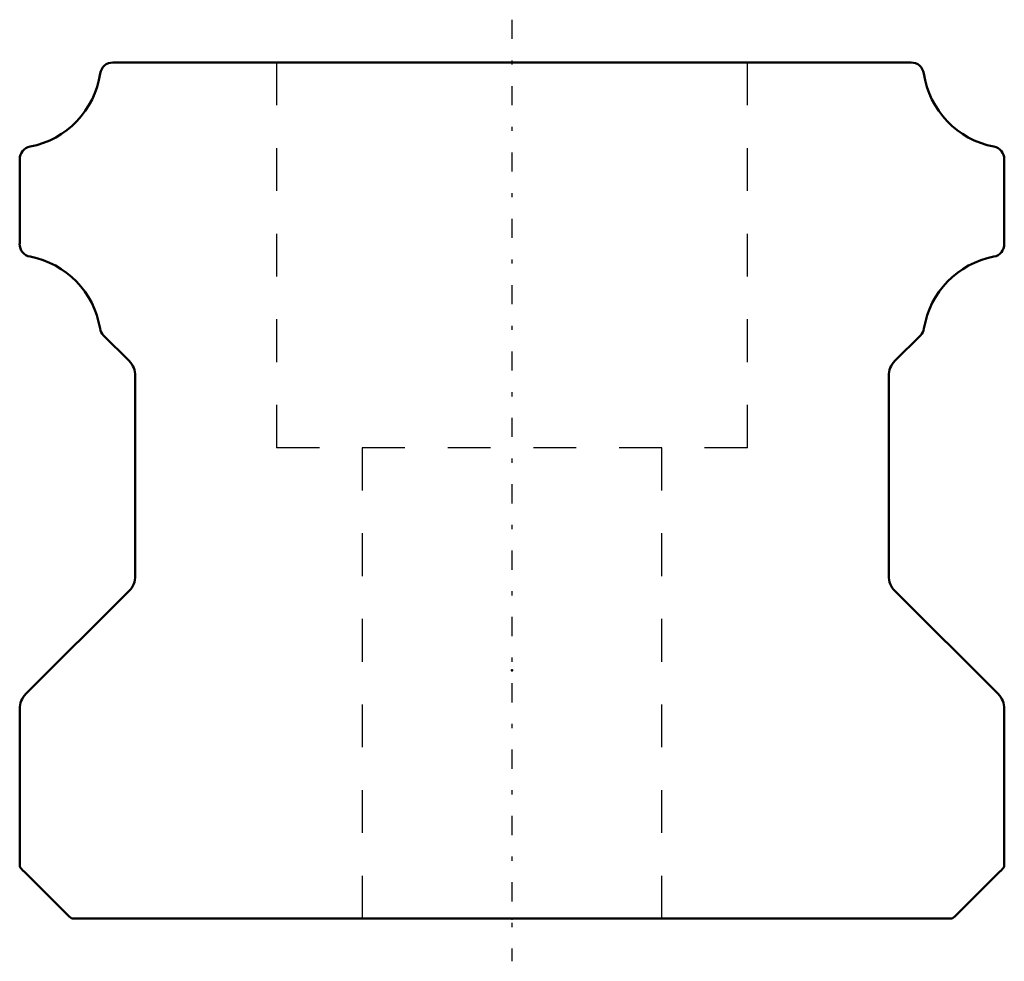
# Model space of a CAD drawing. Header units: millimetres. Extents: x -11.5 to 11.5, y -1 to 21.
import ezdxf

# ---------------------------------------------------------------- set-up
doc = ezdxf.new("R2010")
doc.units = ezdxf.units.MM
doc.linetypes.add('Center', pattern=[1.5, 0.45, -0.5, 0.05, -0.5])
doc.linetypes.add('Dashed', pattern=[2, 1, -1])
for name, color, linetype, lineweight in [('2d ConnectionPoints', 7, 'Continuous', 50), ('AM_0', 7, 'Continuous', 50), ('AM_7', 7, 'Center', 25), ('AM_9', 6, 'Dashed', 25)]:
    doc.layers.add(name, color=color, linetype=linetype, lineweight=lineweight)

msp = doc.modelspace()

# ---------------------------------------------------------------- linework, layer by layer
at = {"layer": '2d ConnectionPoints'}
for p in [(0, 5.8), (0, 0), (0, 0)]:
    msp.add_point(p, dxfattribs=at)
at = {"layer": 'AM_0'}
for p, q in [((9.323, 20), (-9.323, 20)), ((-11.5, 17.74), (-11.5, 15.76)), ((11.5, 15.76), (11.5, 17.74)), ((-9.541, 13.621), (-8.946, 13.026)), ((8.946, 13.026), (9.541, 13.621)), ((-8.8, 12.673), (-8.8, 8.007)), ((8.8, 8.007), (8.8, 12.673)), ((-8.946, 7.654), (-11.354, 5.246)), ((11.354, 5.246), (8.946, 7.654)), ((-11.5, 4.893), (-11.5, 1.214)), ((11.5, 1.214), (11.5, 4.893)), ((-11.407, 1.107), (-10.393, 0.093)), ((10.393, 0.093), (11.407, 1.107)), ((-10.286, 0), (10.286, 0))]:
    msp.add_line(p, q, dxfattribs=at)
for centre, radius, start, end in [((-9.323, 19.7), 0.3, 90, 171.6171), ((9.323, 19.7), 0.3, 8.383, 90), ((-11.642, 20.042), 2.044, 280.8712, 351.6171), ((11.642, 20.042), 2.044, 188.3829, 259.1288), ((-11.203, 17.742), 0.297, 100.3923, 180.4814), ((11.203, 17.742), 0.297, 359.5186, 79.6077), ((-11.206, 15.755), 0.295, 179.1263, 260.0083), ((11.206, 15.754), 0.294, 279.6947, 0.9806), ((-11.639, 13.46), 2.041, 9.1473, 79.1902), ((11.639, 13.46), 2.041, 100.8376, 170.8527), ((-9.328, 13.833), 0.3, 189.2047, 224.9951), ((9.328, 13.833), 0.3, 315.0004, 350.7911), ((-9.294, 12.675), 0.494, 359.7112, 45.2936), ((9.294, 12.675), 0.494, 134.7088, 180.2912), ((-9.292, 8.004), 0.492, 314.6318, 0.3682), ((9.292, 8.004), 0.492, 179.6318, 225.3682), ((-11, 4.893), 0.5, 135, 180), ((11, 4.893), 0.5, 360, 45), ((-11.09, 1.476), 0.487, 212.5529, 229.3111), ((11.09, 1.476), 0.487, 310.6889, 327.4471), ((-9.714, 0.766), 0.956, 224.7946, 233.2979), ((9.714, 0.766), 0.956, 306.7021, 315.2054)]:
    msp.add_arc(centre, radius, start, end, dxfattribs=at)
at = {"layer": 'AM_7'}
msp.add_line((0, 21), (0, -1), dxfattribs=at)
at = {"layer": 'AM_9'}
for p, q in [((-5.5, 20), (-5.5, 11)), ((5.5, 11), (5.5, 20)), ((5.5, 11), (-5.5, 11)), ((-3.5, 11), (-3.5, 0)), ((3.5, 0), (3.5, 11))]:
    msp.add_line(p, q, dxfattribs=at)

doc.saveas('drawing.dxf')
